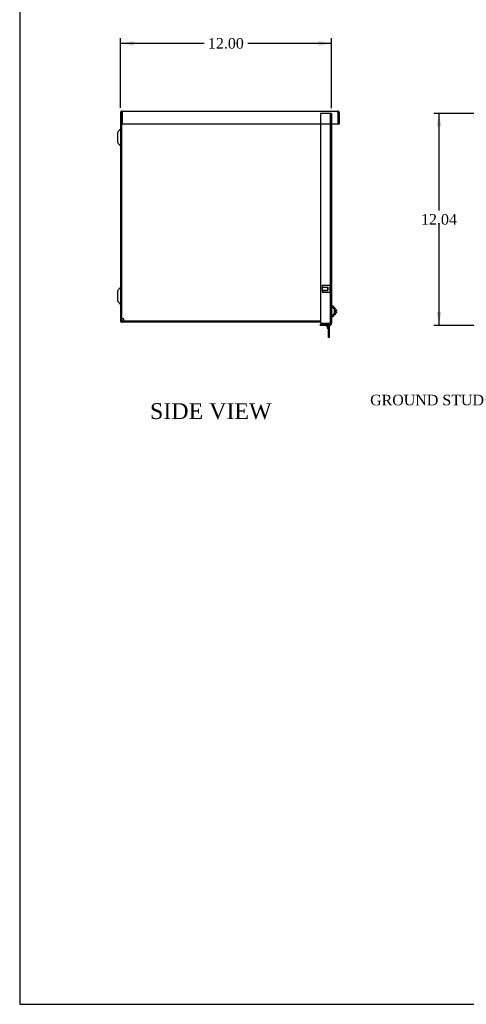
# Model space of a CAD drawing. Header units: inches. Extents: x 1 to 150, y -1 to 99.
# Tile 1 of 8: x 1 to 26, y 0 to 56. Entities that reach past the tile are written whole.
import ezdxf
from ezdxf import colors
from ezdxf.entities.mleader import LeaderData, LeaderLine
from ezdxf.enums import TextEntityAlignment as Align
from ezdxf.lldxf.tags import DXFTag
from ezdxf.math import Vec2, Vec3

# ---------------------------------------------------------------- set-up
doc = ezdxf.new("R2010")
doc.units = ezdxf.units.IN
doc.header["$MEASUREMENT"] = 0
for name, color, linetype in [('COM55240', 7, 'Continuous'), ('COM70472-31', 7, 'Continuous'), ('COM70473-31', 7, 'Continuous'), ('COM70474-5', 7, 'Continuous'), ('Default', 7, 'Continuous'), ('SCS19475', 7, 'Continuous'), ('STD26152', 7, 'Continuous')]:
    doc.layers.add(name, color=color, linetype=linetype)
doc.styles.add('SEACAD_Times_New_Roman', font='times.ttf')
tags = doc.linetypes.add('HIDDEN2', pattern=[0.1875, 0.125, -0.0625]).pattern_tags.tags
tags[6:7] = [DXFTag(74, 4), DXFTag(75, 0), DXFTag(340, '0'), DXFTag(46, 0.0), DXFTag(50, 0.0), DXFTag(44, 0.0), DXFTag(45, 0.0)]
tags[4:5] = [DXFTag(74, 4), DXFTag(75, 0), DXFTag(340, '0'), DXFTag(46, 0.0), DXFTag(50, 0.0), DXFTag(44, 0.0), DXFTag(45, 0.0)]
doc.dimstyles.new('HAMMOND_(STH_-_120x80)', dxfattribs={"dimtxt": 0.6, "dimasz": 0.75, "dimexe": 0.3, "dimexo": 0.3, "dimgap": 0.15, "dimtad": 0, "dimtih": 1, "dimtoh": 1, "dimzin": 0, "dimdsep": 46, "dimtxsty": 'SEACAD_Times_New_Roman', "dimblk1": '_SE_FILLED', "dimblk2": '_SE_FILLED', "dimsah": 1, "dimcen": 0.3, "dimadec": 0, "dimazin": 0, "dimtfac": 0.8, "dimtofl": 0, "dimtmove": 1, "dimatfit": 3, "dimfxl": 1, "dimtolj": 1, "dimtzin": 0, "dimarcsym": 0})

# ---------------------------------------------------------------- blocks, each defined once
blk = doc.blocks.new('_SE_FILLED')
at = {"color": 0}
blk.add_line((0, 0), (-1, 0), dxfattribs=at)
blk.add_solid([(0, 0), (-1, -0.1665), (-1, 0.1665), (0, 0)], dxfattribs=at)
blk = doc.blocks.new('SE4')
at = {"layer": 'COM55240', "color": 7, "linetype": 'Continuous'}
for p, q in [((18.086, 38.876), (18.075, 38.871)), ((18.075, 38.871), (18.16, 38.69)), ((18.136, 38.876), (18.163, 38.819)), ((18.163, 39.001), (18.163, 38.948)), ((18.163, 38.876), (18.163, 38.24)), ((18.22, 39.001), (18.22, 38.948)), ((18.22, 38.876), (18.22, 38.24)), ((18.22, 38.24), (18.163, 38.24)), ((18.163, 38.24), (18.163, 38.177)), ((18.22, 38.177), (18.163, 38.177)), ((18.22, 38.24), (18.22, 38.177))]:
    blk.add_line(p, q, dxfattribs=at)
blk.add_arc((18.134, 38.677), 0.029, 0, 25, dxfattribs=at)
at = {"layer": 'COM70472-31', "color": 7, "linetype": 'Continuous'}
for p, q in [((6.364, 50.94), (6.364, 39.156)), ((6.436, 50.94), (6.436, 39.156)), ((6.472, 51.048), (6.472, 50.94)), ((6.472, 51.048), (18.694, 51.048)), ((6.472, 50.94), (6.472, 50.298)), ((18.802, 50.94), (18.73, 50.94)), ((18.73, 50.94), (18.73, 50.298)), ((18.73, 50.94), (18.73, 50.298)), ((18.802, 50.94), (18.802, 50.298)), ((6.208, 49.817), (6.208, 49.279)), ((6.355, 50.007), (6.238, 49.889)), ((18.73, 50.298), (6.472, 50.298)), ((18.802, 50.298), (18.73, 50.298)), ((6.238, 49.207), (6.355, 49.09)), ((6.355, 41.007), (6.238, 40.889)), ((6.208, 40.817), (6.208, 40.279)), ((6.238, 40.207), (6.355, 40.09)), ((17.739, 39.12), (6.472, 39.12)), ((17.739, 39.048), (6.472, 39.048))]:
    blk.add_line(p, q, dxfattribs=at)
for centre, radius, start, end in [((6.472, 50.94), 0.108, 90, 180), ((6.472, 50.94), 0.036, 90, 180), ((18.694, 50.94), 0.108, 0, 90), ((18.694, 50.94), 0.036, 0, 24.0223), ((6.31, 49.817), 0.102, 135, 180), ((6.334, 50.028), 0.03, 315, 0), ((6.31, 49.279), 0.102, 180, 225), ((6.334, 49.068), 0.03, 0, 45), ((6.31, 40.817), 0.102, 135, 180), ((6.334, 41.028), 0.03, 315, 0), ((6.31, 40.279), 0.102, 180, 225), ((6.334, 40.068), 0.03, 0, 45), ((6.472, 39.156), 0.108, 180, 270), ((6.472, 39.156), 0.036, 180, 270)]:
    blk.add_arc(centre, radius, start, end, dxfattribs=at)
blk.add_open_spline([(18.73, 50.94), (18.727, 50.954), (18.724, 50.968), (18.718, 50.994), (18.715, 51.006), (18.709, 51.026), (18.706, 51.034), (18.7, 51.045), (18.697, 51.048), (18.694, 51.048)], degree=3, knots=[0, 0, 0, 0, 0.25, 0.25, 0.5, 0.5, 0.75, 0.75, 1, 1, 1, 1], dxfattribs=at)
at = {"layer": 'COM70473-31', "color": 7, "linetype": 'HIDDEN2'}
for p, q in [((18.256, 50.916), (17.739, 50.916)), ((17.739, 50.916), (17.739, 50.298)), ((18.364, 50.916), (18.256, 50.916)), ((18.292, 50.916), (18.292, 39.001)), ((18.364, 50.916), (18.364, 50.298)), ((18.51, 39.802), (18.317, 39.97)), ((18.317, 39.377), (18.51, 39.545)), ((18.006, 38.948), (18.006, 38.876)), ((18.256, 38.948), (18.256, 38.876))]:
    blk.add_line(p, q, dxfattribs=at)
at = {"layer": 'COM70473-31', "color": 7, "linetype": 'Continuous'}
for p, q in [((17.739, 50.298), (17.739, 39.001)), ((18.364, 50.298), (18.364, 39.001)), ((18.51, 39.897), (18.364, 40.024)), ((18.51, 39.897), (18.51, 39.449)), ((18.364, 39.322), (18.51, 39.449)), ((17.739, 39.001), (18.256, 39.001)), ((18.256, 38.948), (17.739, 38.948)), ((17.739, 38.876), (17.739, 38.948)), ((18.256, 38.876), (17.739, 38.876)), ((18.364, 39.001), (18.256, 39.001)), ((18.292, 38.984), (18.292, 39.001)), ((18.364, 38.984), (18.364, 39.001))]:
    blk.add_line(p, q, dxfattribs=at)
at = {"layer": 'COM70473-31', "color": 7, "linetype": 'HIDDEN2'}
for centre, start, end in [((18.364, 40.024), 180, 229), ((18.364, 39.322), 131, 180)]:
    blk.add_arc(centre, 0.072, start, end, dxfattribs=at)
at = {"layer": 'COM70473-31', "color": 7, "linetype": 'Continuous'}
for radius in [0.108, 0.036]:
    blk.add_arc((18.256, 38.984), radius, 270, 0, dxfattribs=at)
at = {"layer": 'COM70474-5', "color": 7, "linetype": 'Continuous'}
for p, q in [((6.436, 50.831), (6.472, 50.831)), ((6.544, 39.245), (6.436, 39.245)), ((6.561, 39.245), (6.544, 39.245)), ((6.561, 39.228), (6.561, 39.245)), ((6.561, 39.12), (6.561, 39.228))]:
    blk.add_line(p, q, dxfattribs=at)
at = {"layer": 'SCS19475', "color": 7, "linetype": 'Continuous'}
for p, q in [((18.633, 39.761), (18.633, 39.761)), ((18.637, 39.734), (18.637, 39.701)), ((18.577, 39.646), (18.577, 39.701)), ((18.637, 39.701), (18.577, 39.701)), ((18.577, 39.646), (18.637, 39.646)), ((18.633, 39.586), (18.633, 39.586)), ((18.637, 39.646), (18.637, 39.612))]:
    blk.add_line(p, q, dxfattribs=at)
for centre, start, end in [((18.513, 39.727), 15.7926, 91.3147), ((18.513, 39.62), 268.6853, 344.215)]:
    blk.add_arc(centre, 0.125, start, end, dxfattribs=at)
for points in [[(18.633, 39.761), (18.634, 39.756), (18.635, 39.752), (18.636, 39.743), (18.637, 39.739), (18.637, 39.734)], [(18.637, 39.612), (18.637, 39.607), (18.636, 39.603), (18.635, 39.594), (18.634, 39.59), (18.633, 39.586)]]:
    blk.add_open_spline(points, degree=3, knots=[0, 0, 0, 0, 0.5, 0.5, 1, 1, 1, 1], dxfattribs=at)
at = {"layer": 'STD26152', "color": 7, "linetype": 'HIDDEN2'}
for p, q in [((17.852, 41.136), (17.832, 41.116)), ((17.832, 41.116), (17.832, 40.781)), ((17.832, 41.043), (18.152, 41.043)), ((18.152, 41.026), (17.832, 41.026)), ((17.832, 40.87), (18.152, 40.87)), ((17.832, 40.853), (18.152, 40.853)), ((17.852, 40.761), (17.852, 41.136)), ((18.272, 41.136), (17.852, 41.136)), ((18.152, 41.043), (18.152, 41.026)), ((18.152, 40.87), (18.152, 41.026)), ((18.199, 40.948), (18.152, 41.026)), ((18.152, 40.87), (18.199, 40.948)), ((18.152, 40.853), (18.152, 40.87)), ((18.272, 41.136), (18.272, 40.761)), ((18.292, 41.116), (18.272, 41.136)), ((17.832, 40.781), (17.852, 40.761)), ((17.852, 40.761), (18.272, 40.761)), ((18.272, 40.761), (18.292, 40.781))]:
    blk.add_line(p, q, dxfattribs=at)
blk = doc.blocks.new('DMBLK5627')
at = {"layer": 'Default', "linetype": 'Continuous'}
for points in [[(24.348, 50.166), (24.598, 50.166), (24.473, 50.916)], [(24.348, 39.626), (24.473, 38.876), (24.598, 39.626)]]:
    blk.add_hatch(color=7, dxfattribs=at).paths.add_polyline_path(points)
at = {"layer": 'Default', "color": 7, "linetype": 'Continuous'}
for p, q in [((31.591, 50.916), (24.173, 50.916)), ((24.473, 45.406), (24.473, 50.916)), ((24.473, 38.876), (24.473, 44.596)), ((31.608, 38.876), (24.173, 38.876))]:
    blk.add_line(p, q, dxfattribs=at)
at = {"layer": 'Default', "color": 7, "linetype": 'Continuous', "style": 'SEACAD_Times_New_Roman'}
blk.add_text('12.04', height=0.6, dxfattribs=at).set_placement((23.449, 45.196), align=Align.TOP_LEFT)
blk = doc.blocks.new('DMBLK5628')
at = {"layer": 'Default', "linetype": 'Continuous'}
for points in [[(7.114, 55.02), (6.364, 54.895), (7.114, 54.77)], [(17.614, 55.02), (17.614, 54.77), (18.364, 54.895)]]:
    blk.add_hatch(color=7, dxfattribs=at).paths.add_polyline_path(points)
at = {"layer": 'Default', "color": 7, "linetype": 'Continuous'}
for p, q in [((6.364, 51.24), (6.364, 55.195)), ((6.364, 54.895), (11.13, 54.895)), ((13.598, 54.895), (18.364, 54.895)), ((18.364, 51.216), (18.364, 55.195))]:
    blk.add_line(p, q, dxfattribs=at)
at = {"layer": 'Default', "color": 7, "linetype": 'Continuous', "style": 'SEACAD_Times_New_Roman'}
blk.add_text('12.00', height=0.6, dxfattribs=at).set_placement((11.34, 55.195), align=Align.TOP_LEFT)
blk = doc.blocks.new('BORDER')
at = {"layer": 'Default', "color": 7, "linetype": 'Continuous'}
for p, q in [((-41.86, 27.86), (-41.86, 0)), ((-41.86, 0), (0, 0))]:
    blk.add_line(p, q, dxfattribs=at)

msp = doc.modelspace()

# ---------------------------------------------------------------- block references
at = {"layer": 'Default', "color": 7, "xscale": 3.56, "yscale": 3.56, "zscale": 3.56}
msp.add_blockref('BORDER', (149.664, 0.311), dxfattribs=at)
at = {"layer": 'Default'}
msp.add_blockref('SE4', (0, 0), dxfattribs=at)

# ---------------------------------------------------------------- texts
at = {"layer": 'Default', "color": 7, "linetype": 'Continuous', "style": 'SEACAD_Times_New_Roman'}
msp.add_text('SIDE VIEW', height=0.9, dxfattribs=at).set_placement((8.048, 34.454), align=Align.TOP_LEFT)

# ---------------------------------------------------------------- dimensions: what is measured, and where the dimension line sits
at = {"layer": 'Default', "color": 7, "linetype": 'Continuous'}
for base, p1, p2, angle, picture, middle in [((6.364, 54.895), (6.364, 50.94), (18.364, 50.916), 359.8854, 'DMBLK5628', (12.364, 54.895)), ((24.473, 38.876), (31.908, 38.876), (31.891, 50.916), 90.0809, 'DMBLK5627', (24.473, 44.896))]:
    dim = msp.add_linear_dim(base=base, p1=p1, p2=p2, angle=angle, text='\\A1;<>', dimstyle='HAMMOND_(STH_-_120x80)', override={"dimtmove": 0}, dxfattribs=at)
    dim.commit()
    dim.dimension.update_dxf_attribs({"geometry": picture, "text_midpoint": middle, "dimtype": 161})

# ---------------------------------------------------------------- leaders
ml = msp.add_multileader_mtext('Standard', dxfattribs=at)
ml.set_content('{\\pxsm0.9;\\fTimes New Roman|b0||i0||c0|p34;\\W1.;GROUND STUD\\P}', color=7)
ml.set_leader_properties()
ml.set_arrow_properties(name='_SE_FILLED')
ml.build(insert=Vec2(0, 0))
ml.multileader.update_dxf_attribs({"dogleg_length": 0, "arrow_head_size": 0.75})
ctx = ml.context
ctx.base_point, ctx.char_height, ctx.arrow_head_size, ctx.landing_gap_size = Vec3(20.57, 34.416), 0.6, 0.75, 0.21
ctx.text_align_type = 1
notes = []
notes.append((ctx, [(0, (1, 1, 0), (27.134, 34.626), (-1, 0), 0, [(0, [(33.855, 40.948)], 0, [])])]))
ctx.mtext.insert, ctx.mtext.alignment = Vec3(23.792, 34.933), 2
for ctx, leaders in notes:
    for number, flags, end, landing, length, lines in leaders:
        leader = LeaderData()
        leader.index, (leader.has_last_leader_line, leader.has_dogleg_vector, leader.attachment_direction) = number, flags
        leader.last_leader_point, leader.dogleg_vector, leader.dogleg_length = Vec3(end), Vec3(landing), length
        for number, points, colour, breaks in lines:
            line = LeaderLine()
            line.index, line.vertices, line.color, line.breaks = number, Vec3.list(points), colors.encode_raw_color(colour), breaks
            leader.lines.append(line)
        ctx.leaders.append(leader)

doc.saveas('drawing.dxf')
